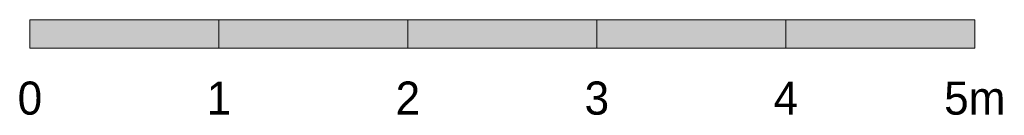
# Model space of a CAD drawing. Header units: millimetres. Extents: x 8750 to 43375, y -8109 to 26244.
# Tile 9 of 10: x 34946 to 40156, y -8109 to -7606. Entities that reach past the tile are written whole.
import ezdxf
from ezdxf.enums import TextEntityAlignment as Align

# ---------------------------------------------------------------- set-up
doc = ezdxf.new("R2010")
doc.units = ezdxf.units.MM
for name, color, linetype in [('FILL-INK', 7, 'Continuous'), ('FILL-WHITE', 7, 'Continuous'), ('LINE-INK', 7, 'Continuous'), ('TEXT-INK', 7, 'Continuous')]:
    doc.layers.add(name, color=color, linetype=linetype)

msp = doc.modelspace()

# ---------------------------------------------------------------- hatches: boundary and pattern name
at = {"layer": 'FILL-INK', "true_color": 0x14141a}
h = msp.add_hatch(color=250, dxfattribs=at)
h.dxf.hatch_style = 1
h.paths.add_polyline_path([(34999.7, -7755.6), (35999.7, -7755.6), (35999.7, -7605.6), (34999.7, -7605.6)])
h = msp.add_hatch(color=250, dxfattribs=at)
h.dxf.hatch_style = 1
h.paths.add_polyline_path([(36999.7, -7755.6), (37999.7, -7755.6), (37999.7, -7605.6), (36999.7, -7605.6)])
h = msp.add_hatch(color=250, dxfattribs=at)
h.dxf.hatch_style = 1
h.paths.add_polyline_path([(38999.7, -7755.6), (39999.7, -7755.6), (39999.7, -7605.6), (38999.7, -7605.6)])
at = {"layer": 'FILL-WHITE', "true_color": 0xffffff}
h = msp.add_hatch(color=7, dxfattribs=at)
h.dxf.hatch_style = 1
h.paths.add_polyline_path([(35999.7, -7755.6), (36999.7, -7755.6), (36999.7, -7605.6), (35999.7, -7605.6)])
h = msp.add_hatch(color=7, dxfattribs=at)
h.dxf.hatch_style = 1
h.paths.add_polyline_path([(37999.7, -7755.6), (38999.7, -7755.6), (38999.7, -7605.6), (37999.7, -7605.6)])

# ---------------------------------------------------------------- linework, layer by layer
at = {"layer": 'LINE-INK', "lineweight": 5}
for points in [[(34999.7, -7755.6), (35999.7, -7755.6), (35999.7, -7605.6), (34999.7, -7605.6)], [(35999.7, -7755.6), (36999.7, -7755.6), (36999.7, -7605.6), (35999.7, -7605.6)], [(36999.7, -7755.6), (37999.7, -7755.6), (37999.7, -7605.6), (36999.7, -7605.6)], [(37999.7, -7755.6), (38999.7, -7755.6), (38999.7, -7605.6), (37999.7, -7605.6)], [(38999.7, -7755.6), (39999.7, -7755.6), (39999.7, -7605.6), (38999.7, -7605.6)]]:
    msp.add_lwpolyline(points, close=True, dxfattribs=at)

# ---------------------------------------------------------------- texts
at = {"layer": 'TEXT-INK'}
for s, height, p in [('0', 174.6, (34999.7, -8105.6)), ('1', 174.6, (35999.7, -8105.6)), ('2', 174.6, (36999.7, -8105.6)), ('3', 174.6, (37999.7, -8105.6)), ('4', 174.6, (38999.7, -8105.6)), ('5m', 174.62, (39999.7, -8105.6))]:
    msp.add_text(s, height=height, dxfattribs=at).set_placement(p, align=Align.CENTER)

doc.saveas('drawing.dxf')
